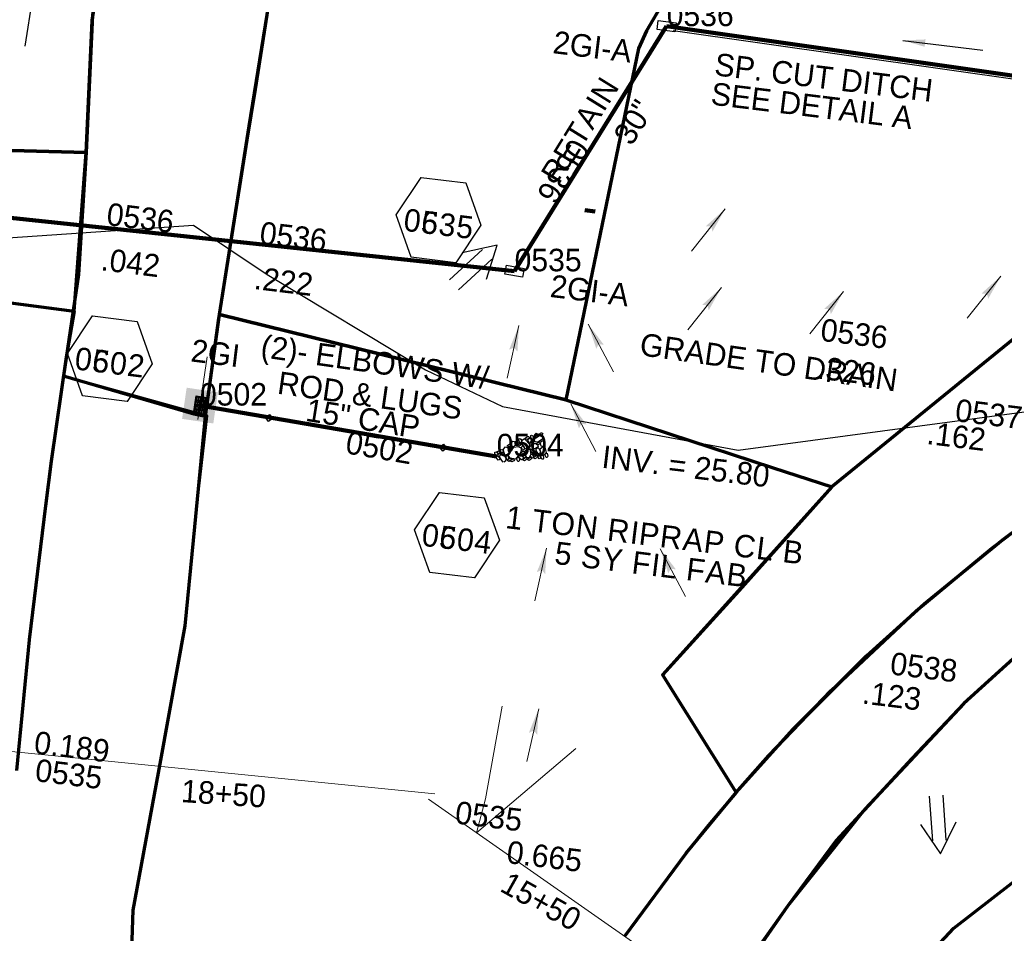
# Model space of a CAD drawing. Extents: x 1160061 to 2574774, y 200346 to 1150371.
# Tile 51 of 123: x 2483548 to 2483767, y 365554 to 365757. Entities that reach past the tile are written whole.
import ezdxf
from ezdxf.enums import TextEntityAlignment as Align

# ---------------------------------------------------------------- set-up
doc = ezdxf.new("R2010")
doc.units = 0
doc.header["$MEASUREMENT"] = 0
for name, pattern in [('DGN Style 2', [29.296317, 17.57779, -11.718527]), ('DGN Style 3', [41.014844, 29.296317, -11.718527]), ('DGN Style 7', [58.592634, 26.366685, -11.718527, 8.788895, -11.718527])]:
    doc.linetypes.add(name, pattern=pattern)
for name, color, linetype, lineweight in [('Exist Drainage Structure Drop Inlet Grate 2 CELL', 1, 'DGN Style 3', 30), ('Exist Plan Preparation Drainage Arrows Symbol CELL', 5, 'Continuous', 30), ('Exist Plan Preparation Drainage Notes Label', 31, 'Continuous', 30), ('Exist Plan Preparation Watershed Blue', 5, 'Continuous', 30), ('Prop Drainage Structure Box Number Symbol CELL', 9, 'Continuous', 30), ('Prop Drainage Structure Drop Inlet Grate 2 Wide Slots and Flat Grates 840 20 CELL', 7, 'Continuous', 30), ('Prop Drainage Structure Drop Inlet Grate 2 Wide Slots and Flat Grates 840 20 Label', 9, 'Continuous', 30), ('Prop Drainage Structure Pipe CAP 15in', 9, 'Continuous', 211), ('Prop Drainage Structure Pipe CAP 15in Label', 9, 'Continuous', 30), ('Prop Drainage Structure Pipe Elbow CELL', 9, 'Continuous', 30), ('Prop Drainage Structure Pipe Elbow Label', 9, 'Continuous', 30), ('Prop Drainage Structure Plot Symbol 20 Scale CELL', 9, 'DGN Style 2', 13), ('Prop Drainage Structure Plot Symbol 50 Scale CELL', 9, 'DGN Style 2', 13), ('Prop Drainage Structure Retain Label', 9, 'Continuous', 30), ('Prop Drainage Structure Tops and Inverts LABEL', 1, 'Continuous', 30), ('Prop Earthen Structure Ditch Flow Line', 6, 'Rdy Ditch Special Prp', 30), ('Prop Erosion Rip Rap Pad at Outlet CELL', 9, 'Continuous', 30), ('Prop Plan Preparation Grade to Drain Arrows CELL', 7, 'Continuous', 13), ('Prop Plan Preparation Grade to Drain Arrows Label', 9, 'Continuous', 30), ('Prop Plan Preparation Watershed Pre Construction', 131, 'Continuous', 30)]:
    doc.layers.add(name, color=color, linetype=linetype, lineweight=lineweight)
for name, color, linetype, lineweight, plot in [('Scratch_Level_5', 6, 'Continuous', 0, False), ('Scratch_Level_6', 30, 'Continuous', 0, False), ('Scratch_Level_7', 9, 'Continuous', 0, False), ('Scratch_Level_8', 171, 'Continuous', 0, False), ('Scratch_Level_9', 9, 'Continuous', 0, False)]:
    doc.layers.add(name, color=color, linetype=linetype, lineweight=lineweight, plot=plot)
doc.styles.add('Style-font001', font='font001.shx')
doc.styles.add('Style-font041', font='font041.shx')
doc.styles.add('Style-GEOMETRICFUTURA_211_M_L', font='GEOMETRICFUTURA_211_M_L.shx')
doc.linetypes.add('Rdy Ditch Special Prp', pattern='A,0.55,-0.2,[22,dgnlstyle-RdylsE.shx,S=0.001111,R=0,X=0,Y=0],-0.2,0.55', length=1.5)
doc.dimstyles.new('erosion_control', dxfattribs={"dimtxt": 4.99999, "dimasz": 9.99998, "dimexe": 2.499995, "dimexo": 2.499995, "dimgap": 2.499995, "dimtad": 0, "dimtih": 1, "dimtoh": 1, "dimzin": 3, "dimdsep": 46, "dimtxsty": 'Style-GEOMETRICFUTURA_211_M_L', "dimcen": 0.09, "dimaunit": 1, "dimadec": 4, "dimazin": 3, "dimtfac": 1, "dimtofl": 0, "dimtmove": 0, "dimatfit": 1, "dimfxl": 1, "dimtzin": 3, "dimlwd": 106, "dimarcsym": 0})

# ---------------------------------------------------------------- blocks, each defined once
blk = doc.blocks.new('EXIST PLAN PREPARATION DRAINAGE ARROWS SYMBOL_55')
at = {"layer": 'Exist Plan Preparation Drainage Arrows Symbol CELL'}
for p, q in [((-3.867991, 1.499997), (6.131989, 1.499997)), ((-3.867991, -1.499997), (6.131989, -1.499997))]:
    blk.add_line(p, q, dxfattribs=at)
at = {"layer": 'Exist Plan Preparation Drainage Arrows Symbol CELL', "flags": 128}
blk.add_lwpolyline([(0, 3.965233), (-6.867985, 0), (0, -3.965233)], dxfattribs=at)
blk = doc.blocks.new('EXIST PLAN PREPARATION DRAINAGE ARROWS SYMBOL_61')
at = {"layer": 'Exist Plan Preparation Drainage Arrows Symbol CELL'}
for p, q in [((-3.867991, 1.499997), (6.131989, 1.499997)), ((-3.867991, -1.499997), (6.131989, -1.499997))]:
    blk.add_line(p, q, dxfattribs=at)
at = {"layer": 'Exist Plan Preparation Drainage Arrows Symbol CELL', "flags": 128}
blk.add_lwpolyline([(0, 3.965233), (-6.867985, 0), (0, -3.965233)], dxfattribs=at)
blk = doc.blocks.new('PROP TERMINATOR ARROW_204')
at = {"layer": 'Prop Plan Preparation Grade to Drain Arrows CELL', "extrusion": (0, 0, -1)}
blk.add_solid([(5.710468, 0.950265), (0, 0), (4.99999, 0), (5.710468, -0.950265)], dxfattribs=at)
blk = doc.blocks.new('PROP PLAN PREPARATION GRADE TO DRAIN ARROWS_44')
at = {"layer": 'Prop Plan Preparation Grade to Drain Arrows CELL'}
blk.add_line((-7.00001, 0), (4.99999, 0), dxfattribs=at)
blk.add_blockref('PROP TERMINATOR ARROW_204', (4.99999, 0), dxfattribs=at)
blk = doc.blocks.new('PROP TERMINATOR ARROW_205')
at = {"layer": 'Prop Plan Preparation Grade to Drain Arrows CELL'}
blk.add_solid([(-5.710468, 0.950265), (0, 0), (-4.99999, 0), (-5.710468, -0.950265)], dxfattribs=at)
blk = doc.blocks.new('PROP PLAN PREPARATION GRADE TO DRAIN ARROWS_45')
at = {"layer": 'Prop Plan Preparation Grade to Drain Arrows CELL'}
blk.add_line((-7.00001, 0), (4.99999, 0), dxfattribs=at)
blk.add_blockref('PROP TERMINATOR ARROW_205', (4.99999, 0), dxfattribs=at)
blk = doc.blocks.new('PROP TERMINATOR ARROW_206')
at = {"layer": 'Prop Plan Preparation Grade to Drain Arrows CELL'}
blk.add_solid([(-5.710468, 0.950265), (0, 0), (-4.99999, 0), (-5.710468, -0.950265)], dxfattribs=at)
blk = doc.blocks.new('PROP PLAN PREPARATION GRADE TO DRAIN ARROWS_46')
at = {"layer": 'Prop Plan Preparation Grade to Drain Arrows CELL'}
blk.add_line((-7.00001, 0), (4.99999, 0), dxfattribs=at)
blk.add_blockref('PROP TERMINATOR ARROW_206', (4.99999, 0), dxfattribs=at)
blk = doc.blocks.new('PROP TERMINATOR ARROW_207')
at = {"layer": 'Prop Plan Preparation Grade to Drain Arrows CELL', "extrusion": (0, 0, -1)}
blk.add_solid([(5.710468, 0.950265), (0, 0), (4.99999, 0), (5.710468, -0.950265)], dxfattribs=at)
blk = doc.blocks.new('PROP PLAN PREPARATION GRADE TO DRAIN ARROWS_47')
at = {"layer": 'Prop Plan Preparation Grade to Drain Arrows CELL'}
blk.add_line((-7.00001, 0), (4.99999, 0), dxfattribs=at)
blk.add_blockref('PROP TERMINATOR ARROW_207', (4.99999, 0), dxfattribs=at)
blk = doc.blocks.new('PROP DRAINAGE STRUCTURE PIPE ELBOW_2')
at = {"layer": 'Prop Drainage Structure Pipe Elbow CELL', "flags": 128}
blk.add_lwpolyline([(-0.787498, 0), (0, 0.787498), (0.787498, 0), (0, -0.787498), (-0.787498, 0)], dxfattribs=at)
at = {"layer": 'Prop Drainage Structure Pipe Elbow CELL', "style": 'Style-font001'}
blk.add_text('ELB', height=0.359999, dxfattribs=at).set_placement((0.008701, 0.03), align=Align.MIDDLE_CENTER)
blk = doc.blocks.new('PROP DRAINAGE STRUCTURE PIPE ELBOW_3')
at = {"layer": 'Prop Drainage Structure Pipe Elbow CELL', "flags": 128}
blk.add_lwpolyline([(-0.787498, 0), (0, 0.787498), (0.787498, 0), (0, -0.787498), (-0.787498, 0)], dxfattribs=at)
at = {"layer": 'Prop Drainage Structure Pipe Elbow CELL', "style": 'Style-font001'}
blk.add_text('ELB', height=0.359999, dxfattribs=at).set_placement((0.008701, 0.03), align=Align.MIDDLE_CENTER)
blk = doc.blocks.new('PROP TERMINATOR ARROW_225')
at = {"layer": 'Prop Plan Preparation Grade to Drain Arrows CELL', "extrusion": (0, 0, -1)}
blk.add_solid([(5.710468, 0.950265), (0, 0), (4.99999, 0), (5.710468, -0.950265)], dxfattribs=at)
blk = doc.blocks.new('PROP PLAN PREPARATION GRADE TO DRAIN ARROWS_55')
at = {"layer": 'Prop Plan Preparation Grade to Drain Arrows CELL'}
blk.add_line((-7.00001, 0), (4.99999, 0), dxfattribs=at)
blk.add_blockref('PROP TERMINATOR ARROW_225', (4.99999, 0), dxfattribs=at)
blk = doc.blocks.new('PROP TERMINATOR ARROW_226')
at = {"layer": 'Prop Plan Preparation Grade to Drain Arrows CELL', "extrusion": (0, 0, -1)}
blk.add_solid([(5.710468, 0.950265), (0, 0), (4.99999, 0), (5.710468, -0.950265)], dxfattribs=at)
blk = doc.blocks.new('PROP PLAN PREPARATION GRADE TO DRAIN ARROWS_56')
at = {"layer": 'Prop Plan Preparation Grade to Drain Arrows CELL'}
blk.add_line((-7.00001, 0), (4.99999, 0), dxfattribs=at)
blk.add_blockref('PROP TERMINATOR ARROW_226', (4.99999, 0), dxfattribs=at)
blk = doc.blocks.new('PROP TERMINATOR ARROW_227')
at = {"layer": 'Prop Plan Preparation Grade to Drain Arrows CELL', "extrusion": (0, 0, -1)}
blk.add_solid([(5.710468, 0.950265), (0, 0), (4.99999, 0), (5.710468, -0.950265)], dxfattribs=at)
blk = doc.blocks.new('PROP PLAN PREPARATION GRADE TO DRAIN ARROWS_57')
at = {"layer": 'Prop Plan Preparation Grade to Drain Arrows CELL'}
blk.add_line((-7.00001, 0), (4.99999, 0), dxfattribs=at)
blk.add_blockref('PROP TERMINATOR ARROW_227', (4.99999, 0), dxfattribs=at)
blk = doc.blocks.new('PROP TERMINATOR ARROW_231')
at = {"layer": 'Prop Plan Preparation Grade to Drain Arrows CELL', "extrusion": (0, 0, -1)}
blk.add_solid([(5.710468, 0.950265), (0, 0), (4.99999, 0), (5.710468, -0.950265)], dxfattribs=at)
blk = doc.blocks.new('PROP PLAN PREPARATION GRADE TO DRAIN ARROWS_61')
at = {"layer": 'Prop Plan Preparation Grade to Drain Arrows CELL'}
blk.add_line((-7.00001, 0), (4.99999, 0), dxfattribs=at)
blk.add_blockref('PROP TERMINATOR ARROW_231', (4.99999, 0), dxfattribs=at)
blk = doc.blocks.new('PROP TERMINATOR ARROW_232')
at = {"layer": 'Prop Plan Preparation Grade to Drain Arrows CELL', "extrusion": (0, 0, -1)}
blk.add_solid([(5.710468, 0.950265), (0, 0), (4.99999, 0), (5.710468, -0.950265)], dxfattribs=at)
blk = doc.blocks.new('PROP PLAN PREPARATION GRADE TO DRAIN ARROWS_62')
at = {"layer": 'Prop Plan Preparation Grade to Drain Arrows CELL'}
blk.add_line((-7.00001, 0), (4.99999, 0), dxfattribs=at)
blk.add_blockref('PROP TERMINATOR ARROW_232', (4.99999, 0), dxfattribs=at)
blk = doc.blocks.new('PROP TERMINATOR ARROW_233')
at = {"layer": 'Prop Plan Preparation Grade to Drain Arrows CELL', "extrusion": (0, 0, -1)}
blk.add_solid([(5.710468, 0.950265), (0, 0), (4.99999, 0), (5.710468, -0.950265)], dxfattribs=at)
blk = doc.blocks.new('PROP PLAN PREPARATION GRADE TO DRAIN ARROWS_63')
at = {"layer": 'Prop Plan Preparation Grade to Drain Arrows CELL'}
blk.add_line((-7.00001, 0), (4.99999, 0), dxfattribs=at)
blk.add_blockref('PROP TERMINATOR ARROW_233', (4.99999, 0), dxfattribs=at)
blk = doc.blocks.new('PROP EROSION RIP RAP PAD AT OUTLET_12')
at = {"layer": 'Prop Erosion Rip Rap Pad at Outlet CELL', "flags": 128}
for points in [[(-0.002, -0.300249), (-0.2145, -0.375249), (-0.701999, -0.612749), (-0.901998, -0.325249), (-0.901998, -0.13775), (-0.301999, 0.14975), (-0.002, -0.00025), (-0.002, -0.300249)], [(1.010498, -0.15025), (0.785498, -0.23775), (0.260499, -0.475249), (0.1105, -0.17525), (0.098, 0.01225), (0.660499, 0.262249), (0.997998, 0.14975), (1.010498, -0.15025)], [(-1.426997, -2.975244), (-1.651997, -2.800244), (-1.776996, -2.312745), (-1.551997, -2.087746), (-1.364497, -2.087746), (-1.139498, -2.675245), (-1.239498, -2.900244), (-1.426997, -2.975244)], [(-1.626997, -1.062748), (-1.226998, -0.875248), (-0.251999, -0.550249), (0.285499, -1.025248), (0.248, -1.562747), (-0.939498, -1.875246), (-1.514497, -1.587747), (-1.626997, -1.187748)], [(-1.276997, -1.962746), (-1.051998, -1.950246), (-0.601999, -1.937746), (-0.476999, -2.237746), (-0.476999, -2.425245), (-1.076998, -2.437745), (-1.376997, -2.225246), (-1.276997, -1.962746)], [(-0.376999, -1.937746), (0.1105, -1.812746), (1.122998, -1.787746), (1.485497, -2.462745), (1.297997, -2.875244), (0.0605, -2.825244), (-0.351999, -2.412745), (-0.376999, -1.937746)], [(0.697999, -1.762746), (0.510499, -1.462747), (0.272999, -0.875248), (0.610499, -0.450249), (1.010498, -0.437749), (1.222998, -1.337747), (1.035498, -1.637747), (0.697999, -1.762746)], [(-2.326995, -4.250241), (-2.026996, -4.162742), (-1.539497, -4.112742), (-1.426997, -4.450241), (-1.489497, -4.712741), (-2.126996, -4.650241), (-2.351995, -4.437741), (-2.326995, -4.250241)], [(-1.739497, -3.625243), (-1.939496, -3.400243), (-2.064496, -2.912744), (-1.876996, -2.687745), (-1.651997, -2.687745), (-1.451997, -3.312743), (-1.551997, -3.512743), (-1.739497, -3.625243)], [(0.0855, -5.750238), (-0.626999, -5.275239), (-1.676997, -3.887742), (-1.176998, -2.787744), (-0.389499, -2.537745), (0.960498, -4.225242), (0.860498, -5.20024), (0.198, -5.875238)], [(0.547999, -3.700243), (0.322999, -3.525243), (0.2105, -3.037744), (0.410499, -2.800244), (0.597999, -2.837744), (0.810498, -3.400243), (0.735499, -3.587743), (0.547999, -3.700243)], [(1.085498, -3.950242), (0.860498, -3.725243), (0.785498, -3.250243), (0.960498, -3.012744), (1.185498, -3.012744), (1.385497, -3.650243), (1.272997, -3.837742), (1.085498, -3.950242)], [(1.110498, -3.975242), (1.510497, -3.850242), (2.110496, -3.837742), (2.347995, -4.350241), (2.197996, -4.662741), (1.335497, -4.587741), (1.110498, -4.262741), (1.110498, -3.975242)], [(1.660497, -3.812742), (1.422997, -3.637743), (1.310497, -3.150244), (1.522997, -2.912744), (1.710497, -2.950244), (1.910496, -3.512743), (1.847996, -3.700243), (1.660497, -3.812742)], [(-2.389495, -7.400235), (-2.614495, -7.225236), (-2.739495, -6.737737), (-2.514495, -6.512737), (-2.326995, -6.512737), (-2.089496, -7.100236), (-2.201996, -7.325235), (-2.389495, -7.400235)], [(-2.201996, -6.375237), (-2.426995, -6.200238), (-2.551995, -5.712739), (-2.326995, -5.487739), (-2.139496, -5.487739), (-1.901996, -6.075238), (-2.014496, -6.300237), (-2.201996, -6.375237)], [(-2.201996, -5.11274), (-1.914496, -4.88774), (-1.239498, -4.675241), (-0.901998, -4.97524), (-0.901998, -5.275239), (-1.714497, -5.600239), (-2.101996, -5.412739), (-2.201996, -5.11274)], [(-2.039496, -6.400237), (-1.514497, -6.287737), (-0.501999, -6.362737), (-0.1895, -6.962736), (-0.351999, -7.487735), (-1.551997, -7.412735), (-2.089496, -6.925236), (-2.039496, -6.400237)], [(-1.051998, -5.962738), (-1.264497, -6.075238), (-1.751996, -6.287737), (-1.951996, -5.962738), (-1.951996, -5.800238), (-1.351997, -5.562739), (-1.164498, -5.662739), (-1.051998, -5.962738)], [(-0.689499, -6.212738), (-0.914498, -6.050238), (-1.001998, -5.550239), (-0.826998, -5.325239), (-0.601999, -5.325239), (-0.389499, -5.912738), (-0.501999, -6.137738), (-0.689499, -6.212738)], [(-0.1895, -5.887738), (0.1105, -5.762738), (0.522999, -5.862738), (0.722999, -6.200238), (0.610499, -6.387737), (0.0105, -6.400237), (-0.1895, -6.075238), (-0.1895, -5.887738)], [(2.097996, -7.025236), (1.635497, -7.300235), (0.547999, -7.775234), (-0.102, -7.075236), (-0.1145, -6.587737), (1.297997, -6.137738), (2.010496, -6.412737), (2.222996, -7.012736)], [(1.222998, -5.987738), (1.022998, -5.800238), (0.935498, -5.325239), (1.122998, -5.08774), (1.347997, -5.08774), (1.522997, -5.687739), (1.410497, -5.875238), (1.222998, -5.987738)], [(2.497995, -5.962738), (2.310495, -6.150238), (1.897996, -6.275237), (1.597997, -6.087738), (1.585497, -5.762738), (2.185496, -5.675239), (2.485495, -5.775238), (2.497995, -5.962738)], [(1.985496, -5.687739), (1.760496, -5.500239), (1.647997, -5.01274), (1.847996, -4.78774), (2.035496, -4.82524), (2.247996, -5.375239), (2.172996, -5.562739), (1.985496, -5.687739)], [(-2.389495, -8.775232), (-2.589495, -8.512733), (-2.739495, -8.025234), (-2.514495, -7.837734), (-2.339495, -7.837734), (-2.089496, -8.437733), (-2.201996, -8.662733), (-2.389495, -8.775232)], [(-1.501997, -7.700235), (-1.714497, -7.775234), (-2.201996, -7.887734), (-2.426995, -7.675235), (-2.439495, -7.525235), (-1.951996, -7.287735), (-1.651997, -7.400235), (-1.539497, -7.587735)], [(-1.676997, -8.800232), (-1.751996, -8.612733), (-1.964496, -8.125234), (-1.664497, -7.887734), (-1.476997, -7.887734), (-1.239498, -8.525233), (-1.451997, -8.687733), (-1.676997, -8.800232)], [(-0.976998, -8.475233), (-1.214498, -8.262733), (-1.326997, -7.775234), (-1.101998, -7.550235), (-0.914498, -7.575235), (-0.714499, -8.137734), (-0.789498, -8.362733), (-0.976998, -8.475233)], [(0.1355, -7.525235), (0.322999, -7.925234), (0.647999, -8.937732), (0.173, -9.425231), (-0.351999, -9.437731), (-0.639499, -8.250233), (-0.501999, -7.637735), (0.023, -7.562735)], [(0.910498, -8.687733), (0.722999, -8.525233), (0.547999, -7.987734), (0.772998, -7.762734), (0.960498, -7.800234), (1.197998, -8.387733), (1.135498, -8.575233), (0.910498, -8.687733)], [(1.122998, -7.775234), (1.422997, -7.650235), (1.835496, -7.750234), (2.035496, -8.087734), (1.922996, -8.275233), (1.322997, -8.287733), (1.122998, -7.962734), (1.122998, -7.775234)], [(2.560495, -8.700233), (2.297995, -8.925232), (1.860496, -9.012732), (1.585497, -8.837732), (1.572997, -8.537733), (2.172996, -8.450233), (2.472995, -8.512733), (2.560495, -8.700233)], [(2.247996, -8.087734), (2.010496, -7.912734), (1.897996, -7.425235), (2.097996, -7.187736), (2.285495, -7.225236), (2.497995, -7.775234), (2.435495, -7.962734), (2.247996, -8.087734)], [(-3.264493, -9.562731), (-2.964494, -9.475231), (-2.476995, -9.425231), (-2.364495, -9.76273), (-2.426995, -10.02523), (-3.064494, -9.96273), (-3.289493, -9.75023), (-3.264493, -9.562731)], [(-3.101994, -10.562729), (-2.801994, -10.475229), (-2.314495, -10.425229), (-2.201996, -10.762728), (-2.264495, -11.025228), (-2.901994, -10.962728), (-3.126994, -10.750228), (-3.101994, -10.562729)], [(-2.951994, -8.950232), (-2.651995, -8.850232), (-2.164496, -8.800232), (-2.051996, -9.137732), (-2.114496, -9.400231), (-2.751994, -9.337731), (-2.976994, -9.125232), (-2.951994, -8.950232)], [(-2.439495, -9.82523), (-1.926996, -9.737731), (-0.951998, -9.687731), (-0.589499, -10.387729), (-0.801998, -10.875228), (-2.001996, -10.825228), (-2.426995, -10.350229), (-2.439495, -9.82523)], [(-0.501999, -9.337731), (-0.839498, -9.525231), (-1.551997, -9.662731), (-1.851996, -9.362731), (-1.851996, -9.062732), (-1.039498, -8.825232), (-0.664499, -8.925232), (-0.501999, -9.337731)], [(-0.476999, -10.18773), (-0.1145, -10.11273), (0.522999, -10.10023), (0.735499, -10.625229), (0.660499, -10.912728), (-0.276999, -10.825228), (-0.514499, -10.525229), (-0.476999, -10.18773)], [(0.410499, -10.16273), (0.1855, -9.97523), (0.048, -9.487731), (0.272999, -9.262731), (0.460499, -9.262731), (0.697999, -9.86273), (0.597999, -10.08773), (0.410499, -10.16273)], [(1.397997, -9.025232), (1.710497, -9.425231), (2.035496, -10.400229), (1.560497, -10.937728), (1.035498, -10.825228), (0.697999, -9.637731), (0.885498, -9.187732), (1.397997, -8.950232)], [(1.772996, -9.437731), (2.072996, -9.325231), (2.485495, -9.425231), (2.672995, -9.76273), (2.560495, -9.95023), (1.960496, -9.96273), (1.772996, -9.625231), (1.772996, -9.437731)], [(2.260495, -11.175228), (2.022996, -11.000228), (1.910496, -10.512729), (2.122996, -10.275229), (2.310495, -10.312729), (2.522995, -10.862728), (2.447995, -11.050228), (2.260495, -11.175228)]]:
    blk.add_lwpolyline(points, dxfattribs=at)
blk = doc.blocks.new('PROP DRAINAGE STRUCTURE BOX NUMBER SYMBOL_64')
at = {"layer": 'Scratch_Level_7', "flags": 128}
blk.add_lwpolyline([(-5.000009, 8.944294), (5.000009, 8.944294), (9.47214, 0), (5.000009, -8.944294), (-5.000009, -8.944294), (-9.47214, 0), (-5.000009, 8.944294)], dxfattribs=at)
at = {"layer": 'Scratch_Level_7', "insert": (0.227282, -0.827124), "char_height": 4.99999, "attachment_point": 5, "line_spacing_factor": 0.6, "style": 'Style-GEOMETRICFUTURA_211_M_L'}
blk.add_mtext('\\T1.051;0535', dxfattribs=at)
blk = doc.blocks.new('PROP DRAINAGE STRUCTURE BOX NUMBER SYMBOL_65')
at = {"layer": 'Scratch_Level_7', "flags": 128}
blk.add_lwpolyline([(-5.000009, 8.944294), (5.000009, 8.944294), (9.47214, 0), (5.000009, -8.944294), (-5.000009, -8.944294), (-9.47214, 0), (-5.000009, 8.944294)], dxfattribs=at)
at = {"layer": 'Scratch_Level_7', "insert": (0.170464, -0.827124), "char_height": 4.99999, "attachment_point": 5, "line_spacing_factor": 0.6, "style": 'Style-GEOMETRICFUTURA_211_M_L'}
blk.add_mtext('\\T1.051;0502', dxfattribs=at)
blk = doc.blocks.new('PROP DRAINAGE STRUCTURE BOX NUMBER SYMBOL_114')
at = {"layer": 'Scratch_Level_7', "flags": 128}
blk.add_lwpolyline([(-5.000009, 8.944294), (5.000009, 8.944294), (9.47214, 0), (5.000009, -8.944294), (-5.000009, -8.944294), (-9.47214, 0), (-5.000009, 8.944294)], dxfattribs=at)
at = {"layer": 'Scratch_Level_7', "insert": (0.143191, -0.827124), "char_height": 4.99999, "attachment_point": 5, "line_spacing_factor": 0.6, "style": 'Style-GEOMETRICFUTURA_211_M_L'}
blk.add_mtext('\\T1.051;0504', dxfattribs=at)
blk = doc.blocks.new('PROP DRAINAGE STRUCTURE BOX NUMBER SYMBOL_216')
at = {"layer": 'Prop Drainage Structure Box Number Symbol CELL', "flags": 128}
blk.add_lwpolyline([(-5.000009, 8.944294), (5.000009, 8.944294), (9.47214, 0), (5.000009, -8.944294), (-5.000009, -8.944294), (-9.47214, 0), (-5.000009, 8.944294)], dxfattribs=at)
at = {"layer": 'Prop Drainage Structure Box Number Symbol CELL', "insert": (0.227282, -0.827124), "char_height": 4.99999, "attachment_point": 5, "line_spacing_factor": 0.6, "style": 'Style-GEOMETRICFUTURA_211_M_L'}
blk.add_mtext('\\T1.051;0635', dxfattribs=at)
blk = doc.blocks.new('PROP DRAINAGE STRUCTURE BOX NUMBER SYMBOL_217')
at = {"layer": 'Prop Drainage Structure Box Number Symbol CELL', "flags": 128}
blk.add_lwpolyline([(-5.000009, 8.944294), (5.000009, 8.944294), (9.47214, 0), (5.000009, -8.944294), (-5.000009, -8.944294), (-9.47214, 0), (-5.000009, 8.944294)], dxfattribs=at)
at = {"layer": 'Prop Drainage Structure Box Number Symbol CELL', "insert": (0.143191, -0.827124), "char_height": 4.99999, "attachment_point": 5, "line_spacing_factor": 0.6, "style": 'Style-GEOMETRICFUTURA_211_M_L'}
blk.add_mtext('\\T1.051;0604', dxfattribs=at)
blk = doc.blocks.new('PROP DRAINAGE STRUCTURE BOX NUMBER SYMBOL_218')
at = {"layer": 'Prop Drainage Structure Box Number Symbol CELL', "flags": 128}
blk.add_lwpolyline([(-5.000009, 8.944294), (5.000009, 8.944294), (9.47214, 0), (5.000009, -8.944294), (-5.000009, -8.944294), (-9.47214, 0), (-5.000009, 8.944294)], dxfattribs=at)
at = {"layer": 'Prop Drainage Structure Box Number Symbol CELL', "insert": (0.170464, -0.827124), "char_height": 4.99999, "attachment_point": 5, "line_spacing_factor": 0.6, "style": 'Style-GEOMETRICFUTURA_211_M_L'}
blk.add_mtext('\\T1.051;0602', dxfattribs=at)
blk = doc.blocks.new('PROP DRAINAGE STRUCTURE DROP INLET GRATE 2 WIDE SLOTS AND FLAT GRATES 840 20_3')
at = {"layer": 'Prop Drainage Structure Drop Inlet Grate 2 Wide Slots and Flat Grates 840 20 CELL', "flags": 128}
for points in [[(-2, 1.16665), (2, 1.16665), (2, -1.16665), (-2, -1.16665), (-2, 1.16665), (-2, 1.16665)], [(-1.9375, 1.10415), (1.9375, 1.10415), (1.9375, -1.10415), (-1.9375, -1.10415), (-1.9375, 1.10415)], [(-1.9271, 1.09375), (-0.0104, 1.09375), (-0.0104, -1.09375), (-1.9271, -1.09375), (-1.9271, 1.09375)], [(-1.84377, 0.90625), (-1.01047, 0.90625), (-1.01047, 0.63545), (-1.84377, 0.63545), (-1.84377, 0.90625)], [(-1.84377, 0.52085), (-1.01047, 0.52085), (-1.01047, 0.25005), (-1.84377, 0.25005), (-1.84377, 0.52085)], [(-1.84377, 0.13545), (-1.01047, 0.13545), (-1.01047, -0.13535), (-1.84377, -0.13535), (-1.84377, 0.13545)], [(-0.92717, 0.90625), (-0.09373, 0.90625), (-0.09373, 0.63545), (-0.92717, 0.63545), (-0.92717, 0.90625)], [(-0.92717, 0.52085), (-0.09373, 0.52085), (-0.09373, 0.25005), (-0.92717, 0.25005), (-0.92717, 0.52085)], [(-0.92717, 0.13545), (-0.09373, 0.13545), (-0.09373, -0.13535), (-0.92717, -0.13535), (-0.92717, 0.13545)], [(0.0104, 1.09375), (1.9271, 1.09375), (1.9271, -1.09375), (0.0104, -1.09375), (0.0104, 1.09375)], [(0.09373, 0.90625), (0.92703, 0.90625), (0.92703, 0.63545), (0.09373, 0.63545), (0.09373, 0.90625)], [(0.09373, 0.52085), (0.92703, 0.52085), (0.92703, 0.25005), (0.09373, 0.25005), (0.09373, 0.52085)], [(0.09373, 0.13545), (0.92703, 0.13545), (0.92703, -0.13535), (0.09373, -0.13535), (0.09373, 0.13545)], [(1.01033, 0.90625), (1.84377, 0.90625), (1.84377, 0.63545), (1.01033, 0.63545), (1.01033, 0.90625)], [(1.01033, 0.52085), (1.84377, 0.52085), (1.84377, 0.25005), (1.01033, 0.25005), (1.01033, 0.52085)], [(1.01033, 0.13545), (1.84377, 0.13545), (1.84377, -0.13535), (1.01033, -0.13535), (1.01033, 0.13545)], [(-1.84377, -0.24995), (-1.01047, -0.24995), (-1.01047, -0.52075), (-1.84377, -0.52075), (-1.84377, -0.24995)], [(-1.84377, -0.63545), (-1.01047, -0.63545), (-1.01047, -0.90625), (-1.84377, -0.90625), (-1.84377, -0.63545)], [(-0.92717, -0.24995), (-0.09373, -0.24995), (-0.09373, -0.52075), (-0.92717, -0.52075), (-0.92717, -0.24995)], [(-0.92717, -0.63545), (-0.09373, -0.63545), (-0.09373, -0.90625), (-0.92717, -0.90625), (-0.92717, -0.63545)], [(0.09373, -0.24995), (0.92703, -0.24995), (0.92703, -0.52075), (0.09373, -0.52075), (0.09373, -0.24995)], [(0.09373, -0.63545), (0.92703, -0.63545), (0.92703, -0.90625), (0.09373, -0.90625), (0.09373, -0.63545)], [(1.01033, -0.24995), (1.84377, -0.24995), (1.84377, -0.52075), (1.01033, -0.52075), (1.01033, -0.24995)], [(1.01033, -0.63545), (1.84377, -0.63545), (1.84377, -0.90625), (1.01033, -0.90625), (1.01033, -0.63545)]]:
    blk.add_lwpolyline(points, dxfattribs=at)
at = {"layer": 'Prop Drainage Structure Plot Symbol 20 Scale CELL'}
blk.add_solid([(-2.00004, 2.00004), (2.00004, 2.00004), (-2.00004, -2.00004), (2.00004, -2.00004)], dxfattribs=at)
at = {"layer": 'Prop Drainage Structure Plot Symbol 50 Scale CELL', "extrusion": (0, 0, -1)}
blk.add_solid([(3.5, 3.5), (-3.5, 3.5), (3.5, -3.5), (-3.5, -3.5)], dxfattribs=at)
blk = doc.blocks.new('EXIST DRAINAGE STRUCTURE DROP INLET GRATE 2_4')
at = {"layer": 'Exist Drainage Structure Drop Inlet Grate 2 CELL', "color": 1, "flags": 128}
blk.add_lwpolyline([(-2.014999, 0.999998), (1.984893, 0.999998), (1.984893, -0.999998), (-2.014999, -0.999998), (-2.014999, 0.999998)], dxfattribs=at)
blk = doc.blocks.new('EXIST DRAINAGE STRUCTURE DROP INLET GRATE 2_5')
at = {"layer": 'Exist Drainage Structure Drop Inlet Grate 2 CELL', "color": 1, "flags": 128}
blk.add_lwpolyline([(-2.014999, 0.999998), (1.984893, 0.999998), (1.984893, -0.999998), (-2.014999, -0.999998), (-2.014999, 0.999998)], dxfattribs=at)

msp = doc.modelspace()

# ---------------------------------------------------------------- linework, layer by layer
at = {"layer": 'Exist Plan Preparation Watershed Blue', "color": 5, "linetype": 'Continuous', "lineweight": 70, "flags": 128}
for points in [[(2483577.94, 365841.73), (2483548.36, 365846.67), (2483538.23, 365783.82), (2483537.81, 365781.59), (2483530.29, 365742.02), (2483527.18, 365728.33), (2483563.08, 365727.32), (2483564.38, 365756.64), (2483577.94, 365841.73)], [(2483564.45, 365757.81), (2483563.08, 365727.32), (2483561.38, 365700.26), (2483558.02, 365677.77), (2483586.93, 365669.31), (2483589.55, 365668.81), (2483592.45, 365689.95), (2483592.66, 365691.39), (2483599.26, 365733.17), (2483603.22, 365757.87), (2483608.7, 365793.65), (2483615.4, 365835.08), (2483577.94, 365841.73), (2483564.45, 365757.81)], [(2483701.93, 365779.03), (2483687.42, 365754.37), (2483685.65, 365750.39), (2483669.52, 365672.45), (2483592.66, 365691.39), (2483598.76, 365730.15), (2483600.6, 365741.42), (2483603.22, 365757.87), (2483608.7, 365793.65), (2483636.43, 365789.54), (2483701.93, 365779.03)], [(2483690.97, 365611.4), (2483707.3, 365585.27), (2483719.95, 365599.29), (2483736.25, 365615.59), (2483749, 365627.12), (2483766.37, 365641.33), (2483778.03, 365650.02), (2483795.33, 365661.7), (2483814.36, 365673.31), (2483826.01, 365679.62), (2483839.6, 365686.62), (2483858.21, 365694.71), (2483880.19, 365703.09), (2483869.75, 365730.85), (2483849.46, 365725.46), (2483824.14, 365718.73), (2483818.06, 365715.93), (2483770.96, 365687.7), (2483728.54, 365653.08), (2483690.97, 365611.4)], [(2483725.75, 365523.08), (2483755.58, 365555.14), (2483789.88, 365581.77), (2483822.93, 365609.29), (2483860.25, 365630.84), (2483899.98, 365647.54), (2483887.15, 365684.36), (2483862.26, 365674.71), (2483836.92, 365662.74), (2483825.12, 365656.36), (2483801.5, 365641.92), (2483780.52, 365625.59), (2483757.79, 365605), (2483735.9, 365581.61), (2483718.73, 365560.12), (2483708.64, 365545.82), (2483703.82, 365538.53), (2483725.75, 365523.08)], [(2483864.98, 365632.83), (2483950.62, 365580.83), (2483989.2, 365445.79), (2483980.11, 365445.37), (2483967.73, 365445.4), (2483952.3, 365444.4), (2483935.63, 365443.09), (2483923, 365441.63), (2483913.92, 365440.08), (2483901.51, 365437.9), (2483886.85, 365434.4), (2483869.36, 365430.04), (2483740.52, 365512.91), (2483725.75, 365523.08), (2483755.58, 365555.14), (2483789.88, 365581.77), (2483822.93, 365609.29), (2483864.98, 365632.83)]]:
    msp.add_lwpolyline(points, close=True, dxfattribs=at)
at = {"layer": 'Exist Plan Preparation Watershed Blue', "lineweight": 40, "flags": 128}
msp.add_lwpolyline([(2483701.93, 365779.03), (2483864.3, 365751.67), (2483869.75, 365730.85), (2483824.14, 365718.73), (2483818.06, 365715.93), (2483770.96, 365687.7), (2483750.07, 365670.65), (2483728.54, 365653.08), (2483669.52, 365672.45), (2483685.65, 365750.39), (2483687.42, 365754.37), (2483701.93, 365779.03)], close=True, dxfattribs=at)
at = {"layer": 'Exist Plan Preparation Watershed Blue', "color": 5, "linetype": 'Continuous', "lineweight": 70, "flags": 128}
for points in [[(2483530.49, 365696.02), (2483560.38, 365692.14), (2483563.08, 365727.32), (2483527.18, 365728.33)], [(2483530.46, 365696.05), (2483560.38, 365692.14), (2483558.61, 365681.89), (2483555.33, 365658.83), (2483554.01, 365648.89), (2483550.42, 365619.15), (2483547.59, 365590.16)], [(2483572.44, 365528.41), (2483573.5, 365559.09), (2483579.63, 365592.42), (2483579.63, 365592.42), (2483585.04, 365622.27), (2483585.04, 365622.27), (2483587.17, 365644.25), (2483589.55, 365668.81), (2483592.66, 365691.39), (2483669.52, 365672.45), (2483715.52, 365657.35), (2483728.54, 365653.08), (2483707.85, 365630.01), (2483690.97, 365611.4), (2483690.97, 365611.4), (2483707.3, 365585.27), (2483701.17, 365577.97), (2483696.19, 365571.79), (2483682.55, 365553.3)], [(2483682.55, 365553.3), (2483696.19, 365571.79), (2483707.73, 365585.77), (2483714.55, 365593.47), (2483728.35, 365607.92), (2483747.26, 365625.6), (2483764.04, 365639.52), (2483778.41, 365650.3)], [(2483780.52, 365625.59), (2483757.79, 365605), (2483746.28, 365592.79), (2483729.49, 365574.61), (2483718.73, 365560.12), (2483703.82, 365538.53)]]:
    msp.add_lwpolyline(points, dxfattribs=at)
at = {"layer": 'Exist Plan Preparation Watershed Blue', "lineweight": 40, "flags": 128}
msp.add_lwpolyline([(2483572.44, 365528.35), (2483573.5, 365559.09), (2483579.63, 365592.42), (2483585.04, 365622.27), (2483587.17, 365644.25), (2483590.01, 365668.88), (2483558.02, 365677.77), (2483560.72, 365695.97), (2483560.28, 365693.06), (2483559.82, 365690), (2483557.7, 365675.69), (2483556.49, 365667.17), (2483555.52, 365660.22), (2483553.53, 365645.19), (2483552.5, 365637.05), (2483551.38, 365627.62), (2483550.57, 365620.52), (2483547.99, 365594.77)], dxfattribs=at)
at = {"layer": 'Prop Drainage Structure Pipe CAP 15in'}
msp.add_line((2483588.32, 365671.15), (2483654.15, 365659.88), dxfattribs=at)
at = {"layer": 'Prop Earthen Structure Ditch Flow Line', "linetype": 'Rdy Ditch Special Prp', "ltscale": 50}
msp.add_line((2483864.37, 365730.01), (2483693.3, 365754.38), dxfattribs=at)
at = {"layer": 'Prop Plan Preparation Watershed Pre Construction', "color": 200, "flags": 128}
msp.add_lwpolyline([(2483527.18, 365707.13), (2483586.91, 365711.23), (2483603.23, 365700.24), (2483638.34, 365679.06), (2483655.47, 365670.92), (2483707.75, 365661.25), (2483780.08, 365670.96), (2483878.99, 365674.71), (2483990.72, 365697.78), (2484010.57, 365693.52), (2484097.51, 365602.86)], dxfattribs=at)
at = {"layer": 'Scratch_Level_5', "lineweight": 30}
msp.add_line((2483549.52, 365750.97), (2483554.05, 365779.18), dxfattribs=at)
at = {"layer": 'Scratch_Level_5'}
for p, q in [((2483587.87, 365668.09), (2483589.9, 365681.98)), ((2483651.64, 365583.84), (2483655.35, 365604.41)), ((2483640.44, 365584.96), (2483535.22, 365595.44)), ((2483649.71, 365576.27), (2483671.69, 365595.03)), ((2483639.02, 365583.75), (2483685.77, 365551.05)), ((2483649.71, 365576.27), (2483651.64, 365583.84))]:
    msp.add_line(p, q, dxfattribs=at)
at = {"layer": 'Scratch_Level_8', "lineweight": 120}
msp.add_line((2483673.74, 365714.53), (2483675.98, 365714.26), dxfattribs=at)
at = {"layer": 'Scratch_Level_9', "lineweight": 120}
for p, q in [((2483691.87, 365755.38), (2483658.13, 365700.96)), ((2483691.87, 365755.38), (2483658.13, 365700.96)), ((2483877.9, 365728.83), (2483691.87, 365755.38)), ((2483877.9, 365728.83), (2483691.87, 365755.38)), ((2483658.13, 365700.96), (2483412.57, 365726.99)), ((2483658.13, 365700.96), (2483412.57, 365726.99))]:
    msp.add_line(p, q, dxfattribs=at)

# ---------------------------------------------------------------- block references
at = {"layer": 'Exist Drainage Structure Drop Inlet Grate 2 CELL', "lineweight": 140}
for name, p, rotation in [('EXIST DRAINAGE STRUCTURE DROP INLET GRATE 2_5', (2483691.87, 365755.38), 352), ('EXIST DRAINAGE STRUCTURE DROP INLET GRATE 2_4', (2483658.13, 365700.96), 350)]:
    msp.add_blockref(name, p, dxfattribs=dict(at, rotation=rotation))
at = {"layer": 'Exist Plan Preparation Drainage Arrows Symbol CELL'}
for name, p, rotation in [('EXIST PLAN PREPARATION DRAINAGE ARROWS SYMBOL_61', (2483649.19, 365702.12), 222.355683), ('EXIST PLAN PREPARATION DRAINAGE ARROWS SYMBOL_55', (2483752.14, 365578.45), 94.064311)]:
    msp.add_blockref(name, p, dxfattribs=dict(at, rotation=rotation))
at = {"layer": 'Prop Drainage Structure Box Number Symbol CELL', "rotation": 353.002296}
for name, p in [('PROP DRAINAGE STRUCTURE BOX NUMBER SYMBOL_216', (2483641.24, 365712.33)), ('PROP DRAINAGE STRUCTURE BOX NUMBER SYMBOL_218', (2483568.32, 365681.55)), ('PROP DRAINAGE STRUCTURE BOX NUMBER SYMBOL_217', (2483645.35, 365642.39))]:
    msp.add_blockref(name, p, dxfattribs=at)
at = {"layer": 'Prop Drainage Structure Pipe Elbow CELL', "color": 1, "linetype": 'DGN Style 7', "lineweight": 70, "rotation": 353.002296}
for name, p in [('PROP DRAINAGE STRUCTURE PIPE ELBOW_2', (2483603.62, 365668.37)), ('PROP DRAINAGE STRUCTURE PIPE ELBOW_3', (2483642.27, 365661.82))]:
    msp.add_blockref(name, p, dxfattribs=at)
at = {"layer": 'Prop Drainage Structure Plot Symbol 50 Scale CELL', "rotation": 81.674517}
msp.add_blockref('PROP DRAINAGE STRUCTURE DROP INLET GRATE 2 WIDE SLOTS AND FLAT GRATES 840 20_3', (2483588.32, 365671.15), dxfattribs=at)
at = {"layer": 'Prop Erosion Rip Rap Pad at Outlet CELL', "rotation": 105}
msp.add_blockref('PROP EROSION RIP RAP PAD AT OUTLET_12', (2483654.15, 365659.88), dxfattribs=at)
at = {"layer": 'Prop Plan Preparation Grade to Drain Arrows CELL'}
for name, p, rotation in [('PROP PLAN PREPARATION GRADE TO DRAIN ARROWS_45', (2483701.74, 365710.92), 51.540968), ('PROP PLAN PREPARATION GRADE TO DRAIN ARROWS_46', (2483762.92, 365696), 51.540968), ('PROP PLAN PREPARATION GRADE TO DRAIN ARROWS_44', (2483700.9, 365693.43), 51.540968), ('PROP PLAN PREPARATION GRADE TO DRAIN ARROWS_47', (2483728.01, 365692.59), 51.540968), ('PROP PLAN PREPARATION GRADE TO DRAIN ARROWS_61', (2483657.99, 365684.03), 77.26754), ('PROP PLAN PREPARATION GRADE TO DRAIN ARROWS_62', (2483676.78, 365684.82), 117.79672), ('PROP PLAN PREPARATION GRADE TO DRAIN ARROWS_63', (2483672.92, 365667.13), 117.79672), ('PROP PLAN PREPARATION GRADE TO DRAIN ARROWS_57', (2483664.14, 365634.65), 77.26754), ('PROP PLAN PREPARATION GRADE TO DRAIN ARROWS_55', (2483692.76, 365634.95), 117.79672), ('PROP PLAN PREPARATION GRADE TO DRAIN ARROWS_56', (2483662.37, 365598.98), 77.26754)]:
    msp.add_blockref(name, p, dxfattribs=dict(at, rotation=rotation))
at = {"layer": 'Scratch_Level_7', "rotation": 353.002296}
for name, p in [('PROP DRAINAGE STRUCTURE BOX NUMBER SYMBOL_64', (2483641.24, 365712.33)), ('PROP DRAINAGE STRUCTURE BOX NUMBER SYMBOL_65', (2483568.32, 365681.55)), ('PROP DRAINAGE STRUCTURE BOX NUMBER SYMBOL_114', (2483645.35, 365642.39))]:
    msp.add_blockref(name, p, dxfattribs=at)

# ---------------------------------------------------------------- texts
at = {"layer": 'Prop Drainage Structure Drop Inlet Grate 2 Wide Slots and Flat Grates 840 20 Label', "style": 'Style-GEOMETRICFUTURA_211_M_L'}
msp.add_text('2GI', height=5, rotation=353.0023, dxfattribs=at).set_placement((2483591.76, 365682.79), align=Align.MIDDLE_CENTER)
at = {"layer": 'Prop Drainage Structure Pipe CAP 15in Label', "style": 'Style-GEOMETRICFUTURA_211_M_L'}
msp.add_text('15" CAP', height=5, rotation=351.0393, dxfattribs=at).set_placement((2483624.49, 365668.27), align=Align.MIDDLE_CENTER)
at = {"layer": 'Prop Drainage Structure Pipe Elbow Label', "insert": (2483626.59, 365677.07), "char_height": 5, "attachment_point": 5, "rotation": 351.9175, "line_spacing_factor": 0.9, "style": 'Style-GEOMETRICFUTURA_211_M_L'}
msp.add_mtext('\\pt90;(2)- ELBOWS W/\\PROD & LUGS', dxfattribs=at)
at = {"layer": 'Prop Drainage Structure Retain Label', "insert": (2483670.56, 365733.75), "char_height": 5, "attachment_point": 2, "rotation": 58.2059, "line_spacing_factor": 0.6, "style": 'Style-GEOMETRICFUTURA_211_M_L'}
msp.add_mtext('\\T1.060;RETAIN', dxfattribs=at)
at = {"layer": 'Prop Drainage Structure Tops and Inverts LABEL', "insert": (2483677.88, 365662.34), "char_height": 5, "attachment_point": 1, "rotation": 353.2393, "line_spacing_factor": 0.6, "style": 'Style-GEOMETRICFUTURA_211_M_L'}
msp.add_mtext('INV. = 25.80', dxfattribs=at)
at = {"layer": 'Prop Erosion Rip Rap Pad at Outlet CELL', "insert": (2483688.91, 365639.1), "char_height": 5, "attachment_point": 5, "rotation": 353.0023, "line_spacing_factor": 0.786545, "style": 'Style-GEOMETRICFUTURA_211_M_L'}
msp.add_mtext('\\T1.055;1 TON RIPRAP CL B\\P5 SY FIL FAB', dxfattribs=at)
at = {"layer": 'Prop Plan Preparation Grade to Drain Arrows Label', "style": 'Style-GEOMETRICFUTURA_211_M_L'}
msp.add_text('GRADE TO DRAIN', height=5, rotation=351.9201, dxfattribs=at).set_placement((2483714.54, 365680.79), align=Align.MIDDLE_CENTER)
at = {"layer": 'Scratch_Level_5', "lineweight": 30, "style": 'Style-GEOMETRICFUTURA_211_M_L'}
for s, rotation, p in [('18+50', 356.1225, (2483593.39, 365582.5)), ('15+50', 330.7559, (2483662.8, 365558.91))]:
    msp.add_text(s, height=5, rotation=rotation, dxfattribs=at).set_placement(p, align=Align.CENTER)
at = {"layer": 'Scratch_Level_5', "color": 211, "lineweight": 40, "insert": (2483702.89, 365749.46), "char_height": 5, "attachment_point": 1, "rotation": 353.0023, "line_spacing_factor": 0.786545, "style": 'Style-GEOMETRICFUTURA_211_M_L'}
msp.add_mtext('SP. CUT DITCH\\PSEE DETAIL A', dxfattribs=at)
at = {"layer": 'Scratch_Level_6', "style": 'Style-GEOMETRICFUTURA_211_M_L'}
for s, p in [('0536', (2483568.01, 365716.21)), ('0536', (2483601.97, 365712.04)), ('.042', (2483566.78, 365706.18)), ('.222', (2483600.74, 365702.01)), ('0536', (2483726.43, 365690.52)), ('.326', (2483725.69, 365682.14)), ('0537', (2483756.3, 365672.67)), ('.162', (2483750.01, 365667.6)), ('0538', (2483741.88, 365616.46)), ('.123', (2483735.7, 365609.98)), ('0535', (2483552.15, 365592.75)), ('0535', (2483645.33, 365583.37))]:
    msp.add_text(s, height=5, rotation=353.0023, dxfattribs=at).set_placement(p, align=Align.TOP_LEFT)
for s, p in [('0.189', (2483559.91, 365595.41)), ('0.665', (2483664.77, 365571.08))]:
    msp.add_text(s, height=5, rotation=353.0023, dxfattribs=at).set_placement(p, align=Align.MIDDLE_CENTER)
at = {"layer": 'Scratch_Level_7', "style": 'Style-GEOMETRICFUTURA_211_M_L'}
for p in [(2483675.41, 365750.82), (2483674.8, 365696.7)]:
    msp.add_text('2GI-A', height=5, rotation=353.0023, dxfattribs=at).set_placement(p, align=Align.MIDDLE_CENTER)
at = {"layer": 'Scratch_Level_7', "lineweight": 211, "style": 'Style-GEOMETRICFUTURA_211_M_L'}
msp.add_text('30" ', height=5, rotation=58.2059, dxfattribs=at).set_placement((2483685.04, 365734.87), align=Align.MIDDLE_CENTER)
at = {"layer": 'Scratch_Level_8', "linetype": 'Continuous', "style": 'Style-font041'}
for s, p in [('0536', (2483691.87, 365760.38)), ('0535', (2483658.13, 365705.96)), ('0502', (2483588.32, 365676.15)), ('0504', (2483654.15, 365664.88))]:
    msp.add_text(s, height=5, dxfattribs=at).set_placement(p, align=Align.TOP_LEFT)
at = {"layer": 'Scratch_Level_8', "linetype": 'Continuous', "lineweight": 30, "style": 'Style-font041'}
for s, rotation, p in [('0536', 238.2059, (2483675, 365728.17)), ('0502', 350.286, (2483621.23, 365665.52))]:
    msp.add_text(s, height=5, rotation=rotation, dxfattribs=at).set_placement(p, align=Align.TOP_LEFT)

# ---------------------------------------------------------------- leaders
at = {"layer": 'Exist Plan Preparation Drainage Notes Label'}
msp.add_leader([(2483744.26, 365752.23), (2483762.06, 365750.04)], dimstyle='erosion_control', override={"dimtxt": 5, "dimasz": 5, "dimgap": 0, "dimlwd": -2}, dxfattribs=at)

doc.saveas('drawing.dxf')
